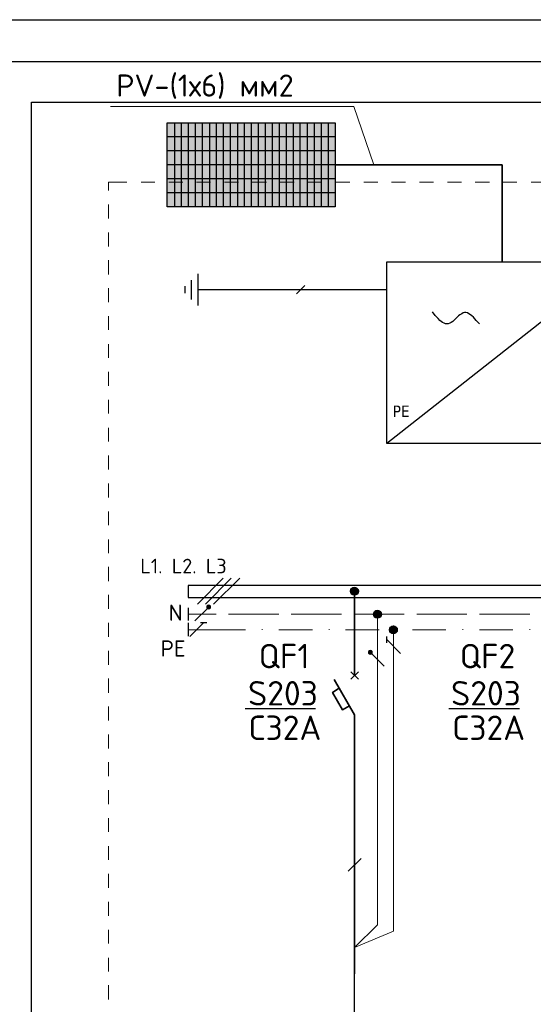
# Model space of a CAD drawing. Header units: millimetres. Extents: x 1114507 to 93926427, y 174473 to 817039.
# Tile 6 of 256: x 1231005 to 1237151, y 773707 to 785478. Entities that reach past the tile are written whole.
import ezdxf

# ---------------------------------------------------------------- set-up
doc = ezdxf.new("R2010")
doc.units = ezdxf.units.MM
doc.layers.add('PDF3_Geometry', color=7, linetype='Continuous', true_color=0x4a8294)
doc.layers.add('PDF3_Solid Fills', color=7, linetype='Continuous')
doc.layers.add('PDF3_Text', color=7, linetype='Continuous')
doc.styles.add('ISOCPEUR 1', font='isocpeur.TTF')
doc.styles.add('PDF ISOCPEUR', font='isocpeur.TTF')
doc.styles.add('PDF Tahoma', font='tahoma.ttf')

msp = doc.modelspace()

# ---------------------------------------------------------------- linework, layer by layer
at = {"color": 5, "lineweight": 30, "elevation": 0}
msp.add_lwpolyline([(1263422.7, 756271.4), (1263422.7, 784974.3), (1223917, 784974.3), (1223917, 756271.4)], close=True, dxfattribs=at)
at = {"layer": 'Defpoints', "color": 3, "linetype": 'ByBlock'}
msp.add_line((1221922.4, 785478.3, 0), (1263922.4, 785478.3, 0), dxfattribs=at)
at = {"layer": 'PDF3_Geometry', "color": 0, "lineweight": 25, "elevation": 0}
for points in [[(1262836.7, 761878.1), (1231144.7, 761878.1), (1231144.7, 784491.6), (1262836.7, 784491.6)], [(1235396.4, 782581.7), (1238161.7, 782581.7), (1238161.7, 780413.5), (1235396.4, 780413.5)], [(1248755.6, 778571.4), (1248755.6, 778715.4), (1244340.1, 778715.4), (1233020.7, 778715.4), (1233020.7, 778571.4)], [(1233266.3, 778478.3), (1233253.6, 778474), (1233245.1, 778465.6), (1233245.1, 778448.6), (1233253.6, 778440.2), (1233266.3, 778435.9), (1233279, 778440.2), (1233287.5, 778448.6), (1233287.5, 778465.6), (1233279, 778474)], [(1235201.6, 777936.2), (1235188.9, 777932), (1235180.4, 777923.5), (1235180.4, 777906.6), (1235188.9, 777898.1), (1235201.6, 777893.9), (1235214.3, 777898.1), (1235222.8, 777906.6), (1235222.8, 777923.5), (1235214.3, 777932)]]:
    msp.add_lwpolyline(points, close=True, dxfattribs=at)
at = {"layer": 'PDF3_Geometry', "color": 3, "lineweight": 18, "elevation": 0}
msp.add_lwpolyline([(1232093.3, 784440.8), (1235002.6, 784440.8), (1235243.9, 783742)], dxfattribs=at)
at = {"layer": 'PDF3_Geometry', "color": 0, "lineweight": 30, "elevation": 0}
msp.add_lwpolyline([(1234778.1, 784246), (1234778.1, 783242.3), (1232770.9, 783242.3), (1232770.9, 784246)], close=True, dxfattribs=at)
for points in [[(1232855.6, 784246), (1232855.6, 783242.3)], [(1232936, 784246), (1232936, 783242.3)], [(1233020.7, 784246), (1233020.7, 783242.3)], [(1233105.4, 784246), (1233105.4, 783242.3)], [(1233190.1, 784246), (1233190.1, 783242.3)], [(1233274.8, 784246), (1233274.8, 783242.3)], [(1233355.2, 784246), (1233355.2, 783242.3)], [(1233439.9, 784246), (1233439.9, 783242.3)], [(1233524.6, 784246), (1233524.6, 783242.3)], [(1233609.3, 784246), (1233609.3, 783242.3)], [(1233689.8, 784246), (1233689.8, 783242.3)], [(1233774.5, 784246), (1233774.5, 783242.3)], [(1233859.2, 784246), (1233859.2, 783242.3)], [(1233943.9, 784246), (1233943.9, 783242.3)], [(1234024.3, 784246), (1234024.3, 783242.3)], [(1234109, 784246), (1234109, 783242.3)], [(1234193.7, 784246), (1234193.7, 783242.3)], [(1234278.4, 784246), (1234278.4, 783242.3)], [(1234358.9, 784246), (1234358.9, 783242.3)], [(1234443.6, 784246), (1234443.6, 783242.3)], [(1234528.3, 784246), (1234528.3, 783242.3)], [(1234613, 784246), (1234613, 783242.3)], [(1234697.7, 784246), (1234697.7, 783242.3)], [(1234778.1, 784076.6), (1232770.9, 784076.6)], [(1234778.1, 783911.4), (1232770.9, 783911.4)], [(1234778.1, 783742), (1232770.9, 783742)], [(1234778.1, 783576.9), (1232770.9, 783576.9)], [(1234778.1, 783407.5), (1232770.9, 783407.5)], [(1235011, 768331.9), (1235011, 774366.4)]]:
    msp.add_lwpolyline(points, dxfattribs=at)
at = {"layer": 'PDF3_Geometry', "color": 0, "lineweight": 35, "elevation": 0}
for points in [[(1236776.9, 782581.7), (1236776.9, 783742), (1234778.1, 783742)], [(1235011, 777639.8), (1235011, 778647.7)], [(1235011, 777169.7), (1234769.6, 777589)], [(1234968.7, 777593.2), (1235057.6, 777682.1)], [(1235057.6, 777593.2), (1234968.7, 777682.1)], [(1234828.9, 777487.3), (1234748.5, 777436.5), (1234867, 777229), (1234951.7, 777275.6)], [(1235011, 774069.9), (1235011, 777169.7)]]:
    msp.add_lwpolyline(points, dxfattribs=at)
at = {"layer": 'PDF3_Geometry', "color": 0, "lineweight": 18, "elevation": 0}
for points in [[(1232067.9, 783437.1), (1232067.9, 783534.5), (1232288.1, 783534.5)], [(1232457.5, 783534.5), (1232622.6, 783534.5)], [(1234790.8, 783534.5), (1234956, 783534.5)], [(1235121.1, 783534.5), (1235290.5, 783534.5)], [(1235455.7, 783534.5), (1235620.8, 783534.5)], [(1235790.2, 783534.5), (1235955.4, 783534.5)], [(1236124.8, 783534.5), (1236289.9, 783534.5)], [(1236455.1, 783534.5), (1236624.5, 783534.5)], [(1236789.6, 783534.5), (1236954.8, 783534.5)], [(1237124.2, 783534.5), (1237289.3, 783534.5)], [(1232067.9, 783102.6), (1232067.9, 783267.7)], [(1232067.9, 782768), (1232067.9, 782933.2)], [(1232067.9, 782433.5), (1232067.9, 782602.9)], [(1232067.9, 782103.2), (1232067.9, 782268.4)], [(1232067.9, 781768.7), (1232067.9, 781933.8)], [(1232067.9, 781434.1), (1232067.9, 781599.3)], [(1232067.9, 781099.6), (1232067.9, 781269)], [(1232067.9, 780769.3), (1232067.9, 780934.4)], [(1232067.9, 780434.7), (1232067.9, 780599.9)], [(1232067.9, 780100.2), (1232067.9, 780269.6)], [(1232067.9, 779765.6), (1232067.9, 779935)], [(1232067.9, 779435.3), (1232067.9, 779600.5)], [(1232067.9, 779100.8), (1232067.9, 779265.9)], [(1232067.9, 778766.2), (1232067.9, 778935.6)], [(1232067.9, 778435.9), (1232067.9, 778601.1)], [(1232067.9, 778101.4), (1232067.9, 778266.5)], [(1232067.9, 777766.8), (1232067.9, 777932)], [(1232067.9, 777432.3), (1232067.9, 777601.7)], [(1232067.9, 777102), (1232067.9, 777267.1)], [(1232067.9, 776767.4), (1232067.9, 776932.6)], [(1232067.9, 776432.9), (1232067.9, 776602.3)], [(1232067.9, 776098.4), (1232067.9, 776267.7)], [(1232067.9, 775768), (1232067.9, 775933.2)], [(1232067.9, 775433.5), (1232067.9, 775598.7)], [(1232067.9, 775099), (1232067.9, 775268.3)], [(1232067.9, 774764.4), (1232067.9, 774933.8)], [(1232067.9, 774434.1), (1232067.9, 774599.3)], [(1232067.9, 774099.6), (1232067.9, 774264.7)], [(1232067.9, 773765), (1232067.9, 773934.4)]]:
    msp.add_lwpolyline(points, dxfattribs=at)
at = {"layer": 'PDF3_Geometry', "color": 140, "lineweight": 18, "elevation": 0}
for points in [[(1232787.8, 783534.5), (1232957.2, 783534.5)], [(1233122.3, 783534.5), (1233287.5, 783534.5)], [(1233456.9, 783534.5), (1233622, 783534.5)], [(1233787.2, 783534.5), (1233956.6, 783534.5)], [(1234121.7, 783534.5), (1234291.1, 783534.5)], [(1234456.3, 783534.5), (1234621.4, 783534.5)]]:
    msp.add_lwpolyline(points, dxfattribs=at)
at = {"layer": 'PDF3_Geometry', "color": 0, "lineweight": 25, "elevation": 0}
for points in [[(1238161.7, 782581.7), (1235396.4, 780413.5)], [(1233135, 782442), (1233135, 782060.9)], [(1233058.8, 782365.8), (1233058.8, 782132.8)], [(1234418.2, 782302.2), (1234316.5, 782200.6)], [(1232982.6, 782293.8), (1232982.6, 782209.1)], [(1233135, 782251.4), (1235396.4, 782251.4)], [(1236505.9, 781840.6), (1236467.8, 781883), (1236433.9, 781921.1), (1236417, 781938), (1236400, 781950.7), (1236378.8, 781963.5), (1236361.9, 781971.9), (1236345, 781976.2), (1236328, 781976.2), (1236311.1, 781971.9), (1236294.2, 781963.5), (1236273, 781950.7), (1236256, 781938), (1236222.2, 781904.2), (1236188.3, 781870.3), (1236167.1, 781857.6), (1236150.2, 781849.1), (1236133.2, 781840.6), (1236116.3, 781840.6), (1236099.4, 781840.6), (1236082.4, 781849.1), (1236065.5, 781857.6), (1236048.5, 781870.3), (1236031.6, 781883), (1236010.4, 781904.2), (1235976.5, 781942.3), (1235942.7, 781984.6)], [(1233439.9, 778800.1), (1233130.8, 778491)], [(1233537.3, 778800.1), (1233228.2, 778491)], [(1233639, 778800.1), (1233325.6, 778491)], [(1233020.7, 778448.6), (1233020.7, 778296.2)], [(1233101.2, 778291.9), (1233266.3, 778457.1)], [(1233020.7, 778266.5), (1233020.7, 778109.9)], [(1233041.9, 778105.6), (1233207, 778270.8)], [(1233168.9, 778270.8), (1233245.1, 778270.8)], [(1235396.4, 778029.4), (1235396.4, 778105.6)], [(1235561.5, 777902.3), (1235396.4, 778067.5)], [(1235366.7, 777749.9), (1235201.6, 777915.1)], [(1234546.1, 777241.7), (1233703.4, 777241.7)], [(1236984.3, 777241.7), (1236141.6, 777241.7)], [(1234934.8, 775298), (1235091.5, 775450.4)]]:
    msp.add_lwpolyline(points, dxfattribs=at)
at = {"layer": 'PDF3_Geometry', "color": 0, "lineweight": 9, "elevation": 0}
for points in [[(1233355.2, 778372.4), (1233020.7, 778372.4)], [(1234104.8, 778372.4), (1233503.5, 778372.4)], [(1234854.3, 778372.4), (1234253, 778372.4)], [(1235603.9, 778372.4), (1235006.8, 778372.4)], [(1235476.8, 778186.1), (1235476.8, 774582.3), (1235011, 774387.5), (1235286.3, 774658.5), (1235286.3, 778372.4)], [(1236353.4, 778372.4), (1235756.3, 778372.4)], [(1237107.2, 778372.4), (1236505.9, 778372.4)], [(1233706.7, 778186.1), (1233503.5, 778186.1), (1233020.7, 778186.1)], [(1233905.8, 778186.1), (1233905.8, 778190.3)], [(1234507.1, 778186.1), (1234303.8, 778186.1), (1234104.8, 778186.1)], [(1234706.1, 778186.1), (1234706.1, 778190.3)], [(1235307.5, 778186.1), (1235104.2, 778186.1), (1234905.2, 778186.1)], [(1235506.5, 778186.1), (1235506.5, 778190.3)], [(1236103.6, 778186.1), (1235904.6, 778186.1), (1235705.5, 778186.1)], [(1236306.9, 778186.1), (1236306.9, 778190.3)], [(1236904, 778186.1), (1236704.9, 778186.1), (1236505.9, 778186.1)], [(1237107.2, 778186.1), (1237107.2, 778190.3)]]:
    msp.add_lwpolyline(points, dxfattribs=at)
at = {"layer": 'PDF3_Geometry', "color": 0, "lineweight": 30}
for centre in [(1235010.2, 778645.9, 0), (1235285.5, 778370.7, 0), (1235476, 778184.3, 0)]:
    msp.add_circle(centre, 47.4, dxfattribs=at)
at = {"layer": 'PDF3_Solid Fills', "color": 140, "transparency": 33554559}
for points in [[(1234778.1, 784246, 0), (1232770.9, 783242.3, 0), (1232770.9, 784246, 0)], [(1234778.1, 784246, 0), (1234778.1, 783242.3, 0), (1232770.9, 783242.3, 0)]]:
    msp.add_solid(points, dxfattribs=at)
at = {"layer": 'PDF3_Solid Fills', "color": 0, "transparency": 33554559}
for points in [[(1234968.7, 778664.6, 0), (1235061.8, 778656.1, 0), (1234964.4, 778656.1, 0)], [(1234964.4, 778656.1, 0), (1235061.8, 778647.7, 0), (1234964.4, 778647.7, 0)], [(1234964.4, 778656.1, 0), (1235061.8, 778656.1, 0), (1235061.8, 778647.7, 0)], [(1234964.4, 778647.7, 0), (1235061.8, 778635, 0), (1234964.4, 778635, 0)], [(1234964.4, 778647.7, 0), (1235061.8, 778647.7, 0), (1235061.8, 778635, 0)], [(1234972.9, 778673.1, 0), (1235057.6, 778664.6, 0), (1234968.7, 778664.6, 0)], [(1234968.7, 778664.6, 0), (1235057.6, 778664.6, 0), (1235061.8, 778656.1, 0)], [(1234977.1, 778677.3, 0), (1235053.4, 778673.1, 0), (1234972.9, 778673.1, 0)], [(1234972.9, 778673.1, 0), (1235053.4, 778673.1, 0), (1235057.6, 778664.6, 0)], [(1234985.6, 778685.8, 0), (1235049.1, 778677.3, 0), (1234977.1, 778677.3, 0)], [(1234977.1, 778677.3, 0), (1235049.1, 778677.3, 0), (1235053.4, 778673.1, 0)], [(1234989.9, 778690, 0), (1235040.7, 778685.8, 0), (1234985.6, 778685.8, 0)], [(1234985.6, 778685.8, 0), (1235040.7, 778685.8, 0), (1235049.1, 778677.3, 0)], [(1234998.3, 778694.2, 0), (1235036.4, 778690, 0), (1234989.9, 778690, 0)], [(1234989.9, 778690, 0), (1235036.4, 778690, 0), (1235040.7, 778685.8, 0)], [(1234998.3, 778694.2, 0), (1235028, 778694.2, 0), (1235036.4, 778690, 0)], [(1234964.4, 778635, 0), (1235057.6, 778626.5, 0), (1234968.7, 778626.5, 0)], [(1234964.4, 778635, 0), (1235061.8, 778635, 0), (1235057.6, 778626.5, 0)], [(1234968.7, 778626.5, 0), (1235053.4, 778622.3, 0), (1234972.9, 778622.3, 0)], [(1234968.7, 778626.5, 0), (1235057.6, 778626.5, 0), (1235053.4, 778622.3, 0)], [(1234972.9, 778622.3, 0), (1235049.1, 778613.8, 0), (1234977.1, 778613.8, 0)], [(1234972.9, 778622.3, 0), (1235053.4, 778622.3, 0), (1235049.1, 778613.8, 0)], [(1234977.1, 778613.8, 0), (1235040.7, 778605.3, 0), (1234985.6, 778605.3, 0)], [(1234977.1, 778613.8, 0), (1235049.1, 778613.8, 0), (1235040.7, 778605.3, 0)], [(1234985.6, 778605.3, 0), (1235036.4, 778601.1, 0), (1234989.9, 778601.1, 0)], [(1234985.6, 778605.3, 0), (1235040.7, 778605.3, 0), (1235036.4, 778601.1, 0)], [(1234998.3, 778601.1, 0), (1235015.3, 778596.8, 0), (1235006.8, 778596.8, 0)], [(1234998.3, 778601.1, 0), (1235028, 778601.1, 0), (1235015.3, 778596.8, 0)], [(1233245.1, 778465.6, 0), (1233291.7, 778461.3, 0), (1233240.9, 778461.3, 0)], [(1233240.9, 778461.3, 0), (1233291.7, 778457.1, 0), (1233240.9, 778457.1, 0)], [(1233240.9, 778461.3, 0), (1233291.7, 778461.3, 0), (1233291.7, 778457.1, 0)], [(1233240.9, 778457.1, 0), (1233291.7, 778452.9, 0), (1233240.9, 778452.9, 0)], [(1233240.9, 778457.1, 0), (1233291.7, 778457.1, 0), (1233291.7, 778452.9, 0)], [(1233240.9, 778452.9, 0), (1233291.7, 778448.6, 0), (1233240.9, 778448.6, 0)], [(1233240.9, 778452.9, 0), (1233291.7, 778452.9, 0), (1233291.7, 778448.6, 0)], [(1233240.9, 778448.6, 0), (1233287.5, 778444.4, 0), (1233245.1, 778444.4, 0)], [(1233240.9, 778448.6, 0), (1233291.7, 778448.6, 0), (1233287.5, 778444.4, 0)], [(1233249.4, 778474, 0), (1233287.5, 778469.8, 0), (1233245.1, 778469.8, 0)], [(1233245.1, 778469.8, 0), (1233287.5, 778465.6, 0), (1233245.1, 778465.6, 0)], [(1233245.1, 778469.8, 0), (1233287.5, 778469.8, 0), (1233287.5, 778465.6, 0)], [(1233245.1, 778465.6, 0), (1233287.5, 778465.6, 0), (1233291.7, 778461.3, 0)], [(1233245.1, 778444.4, 0), (1233287.5, 778440.2, 0), (1233245.1, 778440.2, 0)], [(1233245.1, 778444.4, 0), (1233287.5, 778444.4, 0), (1233287.5, 778440.2, 0)], [(1233245.1, 778440.2, 0), (1233283.3, 778435.9, 0), (1233249.4, 778435.9, 0)], [(1233245.1, 778440.2, 0), (1233287.5, 778440.2, 0), (1233283.3, 778435.9, 0)], [(1233253.6, 778478.3, 0), (1233283.3, 778474, 0), (1233249.4, 778474, 0)], [(1233249.4, 778474, 0), (1233283.3, 778474, 0), (1233287.5, 778469.8, 0)], [(1233253.6, 778478.3, 0), (1233279, 778478.3, 0), (1233283.3, 778474, 0)], [(1233253.6, 778435.9, 0), (1233274.8, 778431.7, 0), (1233257.9, 778431.7, 0)], [(1233253.6, 778435.9, 0), (1233279, 778435.9, 0), (1233274.8, 778431.7, 0)], [(1235256.6, 778410.5, 0), (1235320.2, 778406.3, 0), (1235248.2, 778406.3, 0)], [(1235260.9, 778414.8, 0), (1235311.7, 778410.5, 0), (1235256.6, 778410.5, 0)], [(1235256.6, 778410.5, 0), (1235311.7, 778410.5, 0), (1235320.2, 778406.3, 0)], [(1235269.3, 778419, 0), (1235307.5, 778414.8, 0), (1235260.9, 778414.8, 0)], [(1235260.9, 778414.8, 0), (1235307.5, 778414.8, 0), (1235311.7, 778410.5, 0)], [(1235269.3, 778419, 0), (1235299, 778419, 0), (1235307.5, 778414.8, 0)], [(1235239.7, 778389.3, 0), (1235332.9, 778380.9, 0), (1235235.5, 778380.9, 0)], [(1235235.5, 778380.9, 0), (1235332.9, 778372.4, 0), (1235235.5, 778372.4, 0)], [(1235235.5, 778380.9, 0), (1235332.9, 778380.9, 0), (1235332.9, 778372.4, 0)], [(1235235.5, 778372.4, 0), (1235332.9, 778363.9, 0), (1235235.5, 778363.9, 0)], [(1235235.5, 778372.4, 0), (1235332.9, 778372.4, 0), (1235332.9, 778363.9, 0)], [(1235235.5, 778363.9, 0), (1235328.6, 778355.5, 0), (1235239.7, 778355.5, 0)], [(1235235.5, 778363.9, 0), (1235332.9, 778363.9, 0), (1235328.6, 778355.5, 0)], [(1235243.9, 778397.8, 0), (1235328.6, 778389.3, 0), (1235239.7, 778389.3, 0)], [(1235239.7, 778389.3, 0), (1235328.6, 778389.3, 0), (1235332.9, 778380.9, 0)], [(1235239.7, 778355.5, 0), (1235324.4, 778347, 0), (1235243.9, 778347, 0)], [(1235239.7, 778355.5, 0), (1235328.6, 778355.5, 0), (1235324.4, 778347, 0)], [(1235248.2, 778406.3, 0), (1235324.4, 778397.8, 0), (1235243.9, 778397.8, 0)], [(1235243.9, 778397.8, 0), (1235324.4, 778397.8, 0), (1235328.6, 778389.3, 0)], [(1235243.9, 778347, 0), (1235320.2, 778338.5, 0), (1235248.2, 778338.5, 0)], [(1235243.9, 778347, 0), (1235324.4, 778347, 0), (1235320.2, 778338.5, 0)], [(1235248.2, 778406.3, 0), (1235320.2, 778406.3, 0), (1235324.4, 778397.8, 0)], [(1235248.2, 778338.5, 0), (1235311.7, 778334.3, 0), (1235256.6, 778334.3, 0)], [(1235248.2, 778338.5, 0), (1235320.2, 778338.5, 0), (1235311.7, 778334.3, 0)], [(1235256.6, 778334.3, 0), (1235307.5, 778330.1, 0), (1235260.9, 778330.1, 0)], [(1235256.6, 778334.3, 0), (1235311.7, 778334.3, 0), (1235307.5, 778330.1, 0)], [(1235260.9, 778330.1, 0), (1235299, 778325.8, 0), (1235269.3, 778325.8, 0)], [(1235260.9, 778330.1, 0), (1235307.5, 778330.1, 0), (1235299, 778325.8, 0)], [(1235434.5, 778203, 0), (1235527.7, 778194.5, 0), (1235430.3, 778194.5, 0)], [(1235430.3, 778194.5, 0), (1235527.7, 778186.1, 0), (1235430.3, 778186.1, 0)], [(1235430.3, 778194.5, 0), (1235527.7, 778194.5, 0), (1235527.7, 778186.1, 0)], [(1235430.3, 778186.1, 0), (1235527.7, 778177.6, 0), (1235430.3, 778177.6, 0)], [(1235430.3, 778186.1, 0), (1235527.7, 778186.1, 0), (1235527.7, 778177.6, 0)], [(1235430.3, 778177.6, 0), (1235523.4, 778169.1, 0), (1235434.5, 778169.1, 0)], [(1235430.3, 778177.6, 0), (1235527.7, 778177.6, 0), (1235523.4, 778169.1, 0)], [(1235438.7, 778211.5, 0), (1235523.4, 778203, 0), (1235434.5, 778203, 0)], [(1235434.5, 778203, 0), (1235523.4, 778203, 0), (1235527.7, 778194.5, 0)], [(1235443, 778220, 0), (1235519.2, 778211.5, 0), (1235438.7, 778211.5, 0)], [(1235438.7, 778211.5, 0), (1235519.2, 778211.5, 0), (1235523.4, 778203, 0)], [(1235451.4, 778224.2, 0), (1235515, 778220, 0), (1235443, 778220, 0)], [(1235443, 778220, 0), (1235515, 778220, 0), (1235519.2, 778211.5, 0)], [(1235455.7, 778228.4, 0), (1235506.5, 778224.2, 0), (1235451.4, 778224.2, 0)], [(1235451.4, 778224.2, 0), (1235506.5, 778224.2, 0), (1235515, 778220, 0)], [(1235464.1, 778232.7, 0), (1235502.3, 778228.4, 0), (1235455.7, 778228.4, 0)], [(1235455.7, 778228.4, 0), (1235502.3, 778228.4, 0), (1235506.5, 778224.2, 0)], [(1235472.6, 778236.9, 0), (1235493.8, 778232.7, 0), (1235464.1, 778232.7, 0)], [(1235464.1, 778232.7, 0), (1235493.8, 778232.7, 0), (1235502.3, 778228.4, 0)], [(1235472.6, 778236.9, 0), (1235481.1, 778236.9, 0), (1235493.8, 778232.7, 0)], [(1235434.5, 778169.1, 0), (1235519.2, 778160.7, 0), (1235438.7, 778160.7, 0)], [(1235434.5, 778169.1, 0), (1235523.4, 778169.1, 0), (1235519.2, 778160.7, 0)], [(1235438.7, 778160.7, 0), (1235515, 778152.2, 0), (1235443, 778152.2, 0)], [(1235438.7, 778160.7, 0), (1235519.2, 778160.7, 0), (1235515, 778152.2, 0)], [(1235443, 778152.2, 0), (1235506.5, 778148, 0), (1235451.4, 778148, 0)], [(1235443, 778152.2, 0), (1235515, 778152.2, 0), (1235506.5, 778148, 0)], [(1235451.4, 778148, 0), (1235502.3, 778143.7, 0), (1235455.7, 778143.7, 0)], [(1235451.4, 778148, 0), (1235506.5, 778148, 0), (1235502.3, 778143.7, 0)], [(1235455.7, 778143.7, 0), (1235493.8, 778139.5, 0), (1235464.1, 778139.5, 0)], [(1235455.7, 778143.7, 0), (1235502.3, 778143.7, 0), (1235493.8, 778139.5, 0)], [(1235201.6, 777940.5, 0), (1235210.1, 777936.2, 0), (1235197.4, 777936.2, 0)], [(1235201.6, 777940.5, 0), (1235205.8, 777940.5, 0), (1235210.1, 777936.2, 0)], [(1235184.7, 777927.8, 0), (1235227, 777923.5, 0), (1235180.4, 777923.5, 0)], [(1235180.4, 777923.5, 0), (1235227, 777919.3, 0), (1235180.4, 777919.3, 0)], [(1235180.4, 777923.5, 0), (1235227, 777923.5, 0), (1235227, 777919.3, 0)], [(1235180.4, 777919.3, 0), (1235227, 777915.1, 0), (1235180.4, 777915.1, 0)], [(1235180.4, 777919.3, 0), (1235227, 777919.3, 0), (1235227, 777915.1, 0)], [(1235180.4, 777915.1, 0), (1235227, 777910.8, 0), (1235180.4, 777910.8, 0)], [(1235180.4, 777915.1, 0), (1235227, 777915.1, 0), (1235227, 777910.8, 0)], [(1235180.4, 777910.8, 0), (1235227, 777906.6, 0), (1235180.4, 777906.6, 0)], [(1235180.4, 777910.8, 0), (1235227, 777910.8, 0), (1235227, 777906.6, 0)], [(1235180.4, 777906.6, 0), (1235222.8, 777902.3, 0), (1235184.7, 777902.3, 0)], [(1235180.4, 777906.6, 0), (1235227, 777906.6, 0), (1235222.8, 777902.3, 0)], [(1235188.9, 777936.2, 0), (1235222.8, 777932, 0), (1235184.7, 777932, 0)], [(1235184.7, 777932, 0), (1235222.8, 777927.8, 0), (1235184.7, 777927.8, 0)], [(1235184.7, 777932, 0), (1235222.8, 777932, 0), (1235222.8, 777927.8, 0)], [(1235184.7, 777927.8, 0), (1235222.8, 777927.8, 0), (1235227, 777923.5, 0)], [(1235184.7, 777902.3, 0), (1235222.8, 777898.1, 0), (1235184.7, 777898.1, 0)], [(1235184.7, 777902.3, 0), (1235222.8, 777902.3, 0), (1235222.8, 777898.1, 0)], [(1235184.7, 777898.1, 0), (1235218.5, 777893.9, 0), (1235188.9, 777893.9, 0)], [(1235184.7, 777898.1, 0), (1235222.8, 777898.1, 0), (1235218.5, 777893.9, 0)], [(1235188.9, 777936.2, 0), (1235218.5, 777936.2, 0), (1235222.8, 777932, 0)], [(1235193.1, 777893.9, 0), (1235210.1, 777889.6, 0), (1235197.4, 777889.6, 0)], [(1235193.1, 777893.9, 0), (1235214.3, 777893.9, 0), (1235210.1, 777889.6, 0)]]:
    msp.add_solid(points, dxfattribs=at)

# ---------------------------------------------------------------- texts
at = {"linetype": 'ByBlock', "lineweight": 30, "ltscale": 10, "insert": (1197603, 784433.1, 0), "char_height": 250, "width": 18040, "attachment_point": 1, "style": 'ISOCPEUR 1'}
msp.add_mtext('     Рабочая документация по объекту: {\\C7;школы ^J}     Настоящий проект выполнен на основании чертежей марки АС, ВК и ОВ в соответствии с требованиями КМК и ПУЭ.\\P     Внешнее электроснабжение решается в отдельном проекте "Внутриплощадочных сетей"\\P     Проект энергоснабжения школы.\\P     Установленная мощность 33,6 кВт; Расчетная мощность 30,2 кВт  \\P     По надежности энергоснабжения школа относится к потребителям II категории.\\P\\pi1291.6675,t0,19518.5175;{\\LСиловое электрооборудование:\\P\\pi0,tz;}     В качестве вводно-распределительного и силового щита принят щит {\\C0;ПР11-3060-21УЗ (изготовить индв. по заказу) }. В качестве осветительного и силового щита принять щит ЩРВ-6 {\\C0;(изготовить индв. по заказу)} и щит комплектный ОЩВ.\\P\\pt0,19518.5175;     Электропотребителями здания  являются: освещение, штепсельные розетки, электропотребители технологического оборудования. Главный распределительный щит, силовые щиты и щиты освещения приняты сборными с модульными автоматическими выключателями с установкой на DIN-рейку по индивидуальному заказу. В распределительных щитах предусматривается устройство заземляющей шины. Фазораспределение злектронагрузок должно быть равномерным. Автоматические выключатели на розеточных группах имеют устройства  защитного отключения. \\P\\ptz;     Силовыми электроприемниками являются потребители сантехнического и технологического оборудования помещений. Магистральные и распределительные сети выполняются медным кабелем ВВГнг  в винипластовых  трубах в стенах срыто под штукатуркой. Ответвительные коробки установить скрыто на стене.\\P     1.  Розетки разместить на высоте 1800 мм от чистого пола в  помещениях   для  пребывания  детей  (А также см. уточнение по плану)  согласно пункта 12.34 КМК КМК КМК 2.04.17-19. ^J     2.  Выключатели во всех помещениях разместить на высоте 1800 мм.  Отступ от проёмов дверей - 200 мм, а также см. уточнение по плану.^J  Допускается установка выключателей под потолком с управлением при помощи шнура. ПУЭ п. 6.6.31.^J  Установка штепсельных розеток в ванных комнатах, душевых, мыльных помещениях бань, помещениях, содержащих нагреватели для саун (далее по тексту «саунах»), а также в стиральных помещениях прачечных не допускается ПУЭ п. 7.1.48.^JМинимальное расстояние от выключателей, штепсельных розеток и элементов электроустановок до газопроводов должно быть не менее 0,5 м ПУЭ п. 7.1.50.\\P{\\O      \\L\\oЭлектроосвещение}\\P     В соответствии КМК КМК 2.01.05-19. в проекте предусматривается общее рабочее, эвакуационное освещение на напряжение 220В.  Рабочее освещение предусматривается во всех помещениях комплекса, эвакуационное - в коридорах, в фойе, лестничных клетках, вестибюле. На выходах по пути эвакуации устанавливаются световые указатели "Выход" с аккумуляторными  батареями. Светильники аварийного освещения обозначаются значком "А" и выбираются из числа светильников рабочего освещения и питаются от щита ЩАО. Управление освещением выполняется включателями, устанавливаемыми по месту. Выбор светильников произведен в соответствии с назначением помещений, их конструктивными особенностями и характеристикой окружающей среды. В качестве источников света приняты светильники потолочные светодиодные LED панели и {\\C0;светодиодные линейные светильники} . Групповые сети освещения выполняются медным кабелем ВВГнг в винипластовой трубе.\\P\\pi1896.36,t0,28627.16;{\\LЗаземление}\\P\\pi0,tz;     Для защиты от поражения  электрическим током применяется система заземления TN-S  (используется 3я и 5я  жила  кабеля) и выполняется уравнивание потенциалов. Все металлические нетоковедущие части электрооборудования подлежат заземлению. В качестве заземляющих проводников используются нулевые провода сети и специальные заземляющие проводники, прокладываемые совместно с рабочими проводниками от электрощитов до электропотребителей. Сопротивление растеканию тока заземляющих устройств не должно превышать 4 Ом в любое время года. Внутренний контур заземления необходимо присоединить к наружному контуру заземления. Защита от заноса высокого потенциала и уравнивание потенциалов выполняется путем присоединения металлической арматуры фундаментов к горизонтальному  заземлителю. Все соединения выполнить сваркой.', dxfattribs=at)
at = {"layer": 'PDF3_Text', "color": 3, "insert": (1232160.9, 784532.5, 0), "char_height": 264.752, "width": 2410.495, "attachment_point": 7, "style": 'PDF ISOCPEUR'}
msp.add_mtext('PV-(1х6) мм2', dxfattribs=at)
at = {"layer": 'PDF3_Text', "color": 0, "attachment_point": 7}
for s, insert, char_height, style in [('PE', (1235468.6, 780727.3, 0), 138.55, 'PDF Tahoma'), ('L1. L2. L3', (1232449, 778859.4, 0), 174.68, 'PDF ISOCPEUR'), ('N', (1232787.8, 778292, 0), 193.8, 'PDF ISOCPEUR'), ('PE', (1232690.4, 777864.3, 0), 193.79, 'PDF ISOCPEUR'), ('QF1', (1233863.3, 777724.1, 0), 292.05, 'PDF ISOCPEUR'), ('QF2', (1236270.4, 777724.1, 0), 292.05, 'PDF ISOCPEUR'), ('S203', (1233736.6, 777279.8, 0), 292.05, 'PDF ISOCPEUR'), ('S203', (1236165.8, 777279.8, 0), 292.05, 'PDF ISOCPEUR'), ('С32A', (1233751.3, 776866.8, 0), 292.05, 'PDF ISOCPEUR'), ('С32A', (1236189.4, 776866.8, 0), 292.05, 'PDF ISOCPEUR')]:
    msp.add_mtext(s, dxfattribs=dict(at, insert=insert, char_height=char_height, style=style))

doc.saveas('drawing.dxf')
